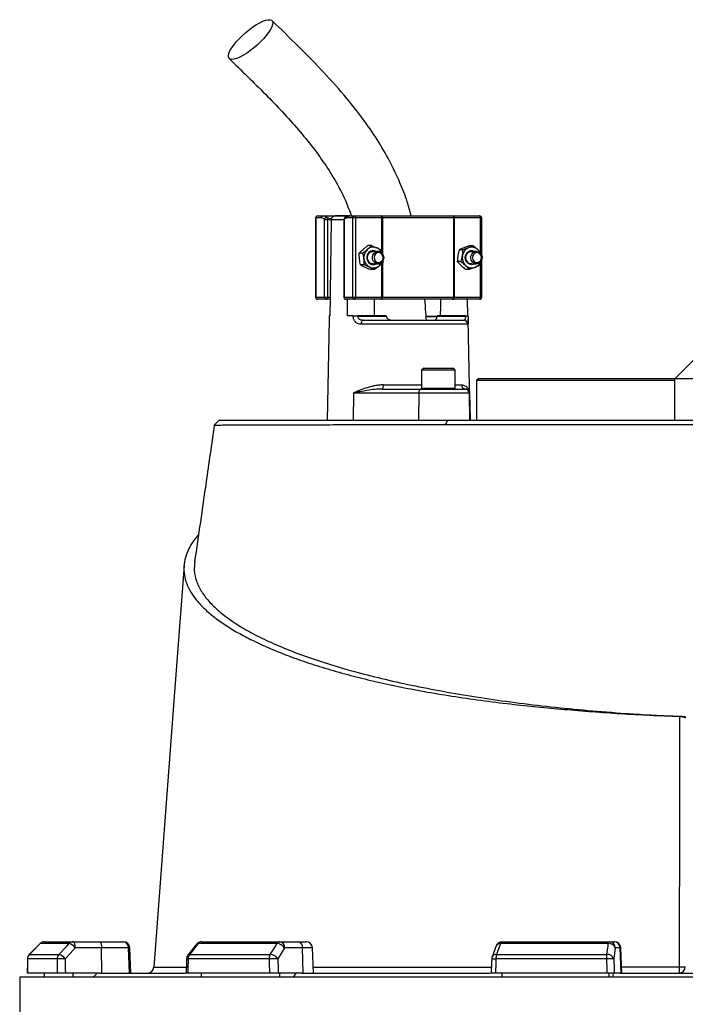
# Model space of a CAD drawing. Header units: millimetres. Extents: x 2540 to 4355, y 842 to 6038.
# Tile 11 of 13: x 2890 to 3528, y 4598 to 5542. Entities that reach past the tile are written whole.
import ezdxf

# ---------------------------------------------------------------- set-up
doc = ezdxf.new("R2010")
doc.units = ezdxf.units.MM
doc.header["$LTSCALE"] = 2

msp = doc.modelspace()

# ---------------------------------------------------------------- linework, layer by layer
at = {"color": 7, "linetype": 'Continuous', "lineweight": 25}
for p, q in [((3175.82, 5353.76), (3180.94, 5353.76)), ((3180.94, 5353.76), (3206.21, 5353.76)), ((3205.79, 5353.76), (3192.64, 5353.76)), ((3206.21, 5353.76), (3211.32, 5353.76)), ((3211.32, 5353.76), (3236.42, 5353.76)), ((3236.42, 5353.76), (3237.6, 5353.76)), ((3237.6, 5353.76), (3304.84, 5353.76)), ((3304.84, 5353.76), (3305.86, 5353.76)), ((3305.86, 5353.76), (3330.96, 5353.76)), ((3173.82, 5351.76), (3173.82, 5275.76)), ((3174.01, 5351.76), (3174.01, 5275.76)), ((3179.12, 5351.76), (3174.01, 5351.76)), ((3182.46, 5275.76), (3182.46, 5350.36)), ((3182.46, 5350.36), (3185.12, 5350.36)), ((3185.12, 5350.36), (3185.12, 5275.76)), ((3188.82, 5349.83), (3188.81, 5349.42)), ((3200.87, 5350.36), (3200.87, 5275.76)), ((3201.06, 5350.36), (3201.06, 5275.76)), ((3209.51, 5351.76), (3204.4, 5351.76)), ((3212.17, 5351.76), (3209.51, 5351.76)), ((3209.51, 5275.76), (3209.51, 5351.76)), ((3212.17, 5351.76), (3212.17, 5275.76)), ((3237.26, 5351.76), (3212.17, 5351.76)), ((3237.85, 5351.76), (3237.26, 5351.76)), ((3306.2, 5351.76), (3237.85, 5351.76)), ((3306.2, 5275.76), (3306.2, 5351.76)), ((3306.71, 5351.76), (3306.2, 5351.76)), ((3306.71, 5351.76), (3306.71, 5275.76)), ((3331.8, 5351.76), (3306.71, 5351.76)), ((3332.96, 5317.62), (3332.96, 5351.76)), ((3227.28, 5325.2), (3223.81, 5325.2)), ((3324.91, 5325.11), (3321.44, 5325.11)), ((3219.02, 5318.13), (3215.54, 5318.13)), ((3233.64, 5319.76), (3228.89, 5319.76)), ((3236.97, 5320.84), (3237.6, 5317.8)), ((3315.03, 5321.3), (3311.56, 5321.3)), ((3327.89, 5319.76), (3323.15, 5319.76)), ((3332.84, 5317.57), (3332.72, 5316.45)), ((3220.44, 5306.69), (3216.97, 5306.69)), ((3228.89, 5307.76), (3233.64, 5307.76)), ((3313.08, 5309.95), (3309.61, 5309.95)), ((3323.15, 5307.76), (3327.89, 5307.76)), ((3331.69, 5309.52), (3330.89, 5306.23)), ((3332.96, 5275.76), (3332.96, 5311.58)), ((3230.13, 5302.32), (3226.66, 5302.32)), ((3321.01, 5302.42), (3317.54, 5302.42)), ((3174.01, 5275.76), (3182.46, 5275.76)), ((3184.28, 5273.76), (3175.82, 5273.76)), ((3182.46, 5275.76), (3185.12, 5275.76)), ((3187.56, 5273.76), (3184.28, 5273.76)), ((3185.12, 5275.76), (3187.59, 5275.76)), ((3187.59, 5275.76), (3187.29, 5257.76)), ((3201.06, 5275.76), (3209.51, 5275.76)), ((3211.32, 5273.76), (3202.87, 5273.76)), ((3204.2, 5257.76), (3204.46, 5273.76)), ((3209.51, 5275.76), (3212.17, 5275.76)), ((3236.42, 5273.76), (3211.32, 5273.76)), ((3212.17, 5275.76), (3237.26, 5275.76)), ((3237.6, 5273.76), (3236.42, 5273.76)), ((3237.26, 5275.76), (3237.85, 5275.76)), ((3304.84, 5273.76), (3237.6, 5273.76)), ((3237.85, 5275.76), (3306.2, 5275.76)), ((3305.86, 5273.76), (3304.84, 5273.76)), ((3330.96, 5273.76), (3305.86, 5273.76)), ((3306.2, 5275.76), (3306.71, 5275.76)), ((3306.71, 5275.76), (3331.8, 5275.76)), ((3319.22, 5273.76), (3319.49, 5257.76)), ((3186.66, 5254.47), (3184.97, 5157.76)), ((3186.72, 5257.76), (3186.72, 5257.69)), ((3187.29, 5257.76), (3186.72, 5257.76)), ((3209.81, 5257.76), (3204.2, 5257.76)), ((3209.81, 5257.69), (3209.81, 5257.76)), ((3214.11, 5257.76), (3214.11, 5257.69)), ((3241.53, 5257.76), (3214.11, 5257.76)), ((3214.11, 5257.69), (3241.53, 5257.69)), ((3319.64, 5249.83), (3217.41, 5249.83)), ((3219.57, 5253.76), (3315.68, 5253.76)), ((3241.53, 5257.76), (3241.53, 5257.69)), ((3260.96, 5254.01), (3260.96, 5253.76)), ((3266.21, 5253.76), (3266.21, 5254.01)), ((3275.46, 5253.76), (3275.46, 5254.01)), ((3275.66, 5254.01), (3275.66, 5253.76)), ((3290.35, 5257.02), (3280, 5257.02)), ((3280.89, 5253.76), (3280.89, 5254.01)), ((3282.24, 5254.01), (3282.24, 5253.76)), ((3285.26, 5254.01), (3285.26, 5253.76)), ((3286.6, 5253.76), (3286.6, 5254.01)), ((3290.33, 5257.69), (3290.33, 5257.76)), ((3317.75, 5257.76), (3290.33, 5257.76)), ((3290.33, 5257.69), (3317.75, 5257.69)), ((3290.71, 5253.76), (3290.71, 5254.01)), ((3317.75, 5257.69), (3317.75, 5257.76)), ((3320.06, 5257.69), (3320.06, 5257.76)), ((3321.81, 5157.76), (3320.12, 5254.47)), ((3538.15, 5217.56), (3518.35, 5197.76)), ((3277.43, 5207.76), (3275.43, 5205.76)), ((3275.43, 5205.76), (3275.43, 5188.56)), ((3307.43, 5205.76), (3275.43, 5205.76)), ((3277.43, 5207.76), (3305.43, 5207.76)), ((3307.43, 5205.76), (3305.43, 5207.76)), ((3307.43, 5188.56), (3307.43, 5205.76)), ((3330.15, 5197.76), (3328.15, 5195.76)), ((3328.15, 5195.76), (3328.15, 5157.76)), ((3518.15, 5195.76), (3328.15, 5195.76)), ((3330.15, 5197.76), (3518.15, 5197.76)), ((3518.15, 5157.76), (3518.15, 5197.76)), ((3518.15, 5197.76), (3558.15, 5197.76)), ((3210.04, 5183.83), (3209.75, 5157.76)), ((3272.67, 5183.83), (3210.04, 5183.83)), ((3237.75, 5187.76), (3275.22, 5187.76)), ((3272.67, 5183.83), (3272.38, 5157.76)), ((3320.83, 5183.83), (3272.67, 5183.83)), ((3275.22, 5187.76), (3316.83, 5187.76)), ((3316.83, 5187.76), (3317.14, 5187.76)), ((3320.83, 5183.83), (3321.29, 5157.76)), ((3321.35, 5183.83), (3320.83, 5183.83)), ((3321.35, 5183.83), (3321.81, 5157.76)), ((3081.31, 5157.76), (3076.65, 5153.1)), ((3081.31, 5157.76), (3300.58, 5157.76)), ((3298.19, 5153.68), (3300.58, 5157.76)), ((3300.58, 5157.76), (3548.72, 5157.76)), ((3528.15, 4873.81), (3528.26, 4873.81)), ((2909.67, 4655.98), (2899.28, 4645.5)), ((2937.42, 4656.01), (2909.76, 4656.01)), ((2913.93, 4657.76), (2941.41, 4657.76)), ((2941.41, 4657.76), (2966.66, 4657.76)), ((2966.66, 4657.76), (2988.68, 4657.76)), ((2988.68, 4657.76), (2989.73, 4657.76)), ((3059.71, 4655.48), (3051.44, 4644.99)), ((3136.76, 4656.01), (3061.19, 4656.01)), ((3064.42, 4657.76), (3139.51, 4657.76)), ((3139.51, 4657.76), (3156.78, 4657.76)), ((3156.78, 4657.76), (3164.78, 4657.76)), ((3454.37, 4656.01), (3351.15, 4656.01)), ((3352.56, 4657.76), (3455.15, 4657.76)), ((3455.15, 4657.76), (3459.81, 4657.76)), ((3459.81, 4657.76), (3460.33, 4657.76)), ((2899.36, 4645.52), (2927.69, 4645.52)), ((2968.71, 4651.97), (2943.47, 4651.97)), ((2969, 4627.76), (2968.71, 4651.97)), ((2994.59, 4651.97), (2968.71, 4651.97)), ((2995.42, 4627.76), (2994.59, 4651.97)), ((2996.57, 4627.76), (2995.73, 4651.97)), ((3052.92, 4645.52), (3130.3, 4645.52)), ((3161.37, 4651.97), (3144.11, 4651.97)), ((3162.02, 4627.76), (3161.37, 4651.97)), ((3171.63, 4627.76), (3170.78, 4651.97)), ((3346.95, 4653.87), (3343.02, 4643.38)), ((3347.21, 4645.52), (3452.92, 4645.52)), ((3465.72, 4651.97), (3461.05, 4651.97)), ((3466.55, 4627.76), (3465.72, 4651.97)), ((3467.17, 4627.76), (3466.33, 4651.97)), ((2897.5, 4635.82), (2897.45, 4627.51)), ((2897.54, 4641.32), (2897.51, 4637.86)), ((2926.03, 4641.28), (2897.63, 4641.28)), ((3129.16, 4641.28), (3051.58, 4641.28)), ((3452.6, 4641.28), (3346.62, 4641.28)), ((2926.19, 4627.76), (2897.55, 4627.76)), ((2913.93, 4623.76), (2913.93, 4627.76)), ((2966.77, 4627.76), (2933.9, 4627.76)), ((2941.41, 4623.76), (2941.41, 4627.76)), ((2960.69, 4623.76), (2964.45, 4627.76)), ((2966.77, 4627.76), (3049.02, 4627.76)), ((3018.69, 4633.31), (3018.7, 4633.31)), ((3129.52, 4627.76), (3051.27, 4627.76)), ((3064.42, 4623.76), (3064.42, 4627.76)), ((3160.5, 4627.76), (3138.01, 4627.76)), ((3139.51, 4623.76), (3139.51, 4627.76)), ((3152.7, 4623.76), (3155.27, 4627.76)), ((3160.5, 4627.76), (3341.55, 4627.76)), ((3453.06, 4627.76), (3346.18, 4627.76)), ((3352.56, 4623.76), (3352.56, 4627.76)), ((3455.15, 4623.76), (3455.15, 4627.76)), ((3458.71, 4623.76), (3459.4, 4627.76)), ((3466.14, 4627.76), (3460.06, 4627.76)), ((3466.14, 4627.76), (3690.16, 4627.76)), ((2890.15, 4623.76), (2890.15, 4445.7)), ((4266.15, 4623.76), (2890.15, 4623.76))]:
    msp.add_line(p, q, dxfattribs=at)
at = {"color": 8, "linetype": 'Continuous', "lineweight": 25}
for p, q in [((3174.01, 5351.76), (3173.82, 5351.76)), ((3184.9, 5352.21), (3189.05, 5350.99)), ((3200.87, 5349.83), (3188.82, 5349.83)), ((3200.87, 5350.36), (3201.06, 5350.36)), ((3237.26, 5320.88), (3237.26, 5351.76)), ((3237.85, 5351.76), (3237.85, 5317.55)), ((3331.8, 5318.67), (3331.8, 5351.76)), ((3332.96, 5351.76), (3331.8, 5351.76)), ((3237.26, 5275.76), (3237.26, 5308.32)), ((3237.85, 5308.89), (3237.85, 5275.76)), ((3331.8, 5275.76), (3331.8, 5309.59)), ((3173.82, 5275.76), (3174.01, 5275.76)), ((3200.87, 5275.76), (3201.06, 5275.76)), ((3331.8, 5275.76), (3332.96, 5275.76)), ((3279.97, 5257.69), (3290.23, 5257.69)), ((3238.62, 5191.69), (3275.43, 5191.69)), ((3275.43, 5188.56), (3307.43, 5188.56)), ((3307.43, 5191.69), (3313.59, 5191.69)), ((2909.67, 4655.99), (2909.76, 4656.01)), ((2899.27, 4645.5), (2899.36, 4645.52)), ((2995.73, 4651.97), (2994.59, 4651.97)), ((3170.78, 4651.97), (3161.37, 4651.97)), ((3466.33, 4651.97), (3465.72, 4651.97)), ((2897.54, 4641.32), (2897.63, 4641.28))]:
    msp.add_line(p, q, dxfattribs=at)
at = {"color": 7, "linetype": 'Continuous', "lineweight": 25, "flags": 128}
for points in [[(3093.55, 5503.65), (3091.92, 5503.9), (3090.79, 5504.64), (3090.2, 5505.84), (3090.16, 5507.49), (3090.67, 5509.53), (3091.72, 5511.92), (3093.28, 5514.59), (3095.31, 5517.47), (3097.75, 5520.48), (3100.56, 5523.56), (3103.64, 5526.62), (3106.93, 5529.58), (3110.33, 5532.36), (3113.76, 5534.9), (3117.14, 5537.12), (3120.36, 5538.97), (3123.36, 5540.4), (3126.04, 5541.37), (3128.35, 5541.87), (3130.22, 5541.87), (3131.6, 5541.37), (3132.47, 5540.4), (3132.78, 5538.97), (3132.55, 5537.12), (3131.77, 5534.9), (3130.46, 5532.36), (3128.66, 5529.58), (3126.41, 5526.62), (3123.78, 5523.56), (3120.83, 5520.48), (3117.63, 5517.47), (3114.28, 5514.59), (3110.85, 5511.92), (3107.43, 5509.53), (3104.12, 5507.49), (3101, 5505.84), (3098.15, 5504.64), (3095.65, 5503.9), (3093.55, 5503.65)], [(3212.17, 5351.76), (3212.15, 5352.15), (3212.1, 5352.53), (3212.03, 5352.87), (3211.92, 5353.18), (3211.79, 5353.43), (3211.65, 5353.61), (3211.49, 5353.73), (3211.32, 5353.76)], [(3237.26, 5351.76), (3237.24, 5352.15), (3237.2, 5352.53), (3237.12, 5352.87), (3237.01, 5353.18), (3236.88, 5353.43), (3236.74, 5353.61), (3236.58, 5353.73), (3236.42, 5353.76)], [(3306.71, 5351.76), (3306.69, 5352.15), (3306.65, 5352.53), (3306.57, 5352.87), (3306.46, 5353.18), (3306.33, 5353.43), (3306.19, 5353.61), (3306.03, 5353.73), (3305.86, 5353.76)], [(3331.8, 5351.76), (3331.79, 5352.15), (3331.74, 5352.53), (3331.66, 5352.87), (3331.55, 5353.18), (3331.43, 5353.43), (3331.28, 5353.61), (3331.12, 5353.73), (3330.96, 5353.76)], [(3188.81, 5349.42), (3187.68, 5281), (3187.59, 5275.76)], [(3228.89, 5307.76), (3227.95, 5307.85), (3226.17, 5308.57), (3224.72, 5309.91), (3223.78, 5311.71), (3223.45, 5313.76), (3223.78, 5315.82), (3224.72, 5317.62), (3226.17, 5318.96), (3227.95, 5319.67), (3228.89, 5319.76)], [(3228.2, 5314), (3228.6, 5316.04), (3229.61, 5317.8), (3231.11, 5319.07), (3232.9, 5319.71), (3234.79, 5319.63), (3236.54, 5318.84), (3237.94, 5317.44), (3238.82, 5315.59), (3239.07, 5313.53), (3238.67, 5311.49), (3237.66, 5309.73), (3236.17, 5308.45), (3234.37, 5307.82), (3232.48, 5307.9), (3230.73, 5308.69), (3229.34, 5310.09), (3228.46, 5311.94), (3228.2, 5314)], [(3229.83, 5313.95), (3230.1, 5312.11), (3230.98, 5310.52), (3232.34, 5309.43), (3233.98, 5308.99), (3235.65, 5309.29), (3237.09, 5310.26), (3238.08, 5311.76), (3238.48, 5313.57), (3238.21, 5315.41), (3237.33, 5317), (3235.97, 5318.1), (3234.33, 5318.53), (3232.66, 5318.24), (3231.22, 5317.27), (3230.23, 5315.76), (3229.83, 5313.95)], [(3326.23, 5307.76), (3325.37, 5307.35), (3323.37, 5306.97), (3321.37, 5307.33), (3319.59, 5308.38), (3318.2, 5310.02), (3317.38, 5312.06), (3317.2, 5314.29), (3317.69, 5316.46), (3318.79, 5318.34), (3320.38, 5319.72), (3322.29, 5320.46), (3324.32, 5320.47), (3326.23, 5319.76)], [(3323.15, 5307.76), (3322.2, 5307.85), (3320.43, 5308.57), (3318.98, 5309.91), (3318.04, 5311.71), (3317.71, 5313.76), (3318.04, 5315.82), (3318.98, 5317.62), (3320.43, 5318.96), (3322.2, 5319.67), (3323.15, 5319.76)], [(3322.48, 5313.15), (3322.62, 5315.23), (3323.39, 5317.13), (3324.71, 5318.63), (3326.41, 5319.54), (3328.29, 5319.75), (3330.12, 5319.24), (3331.68, 5318.07), (3332.79, 5316.38), (3333.3, 5314.38), (3333.17, 5312.3), (3332.39, 5310.4), (3331.08, 5308.9), (3329.38, 5307.99), (3327.5, 5307.78), (3325.67, 5308.29), (3324.1, 5309.46), (3323, 5311.15), (3322.48, 5313.15)], [(3324.11, 5313.28), (3324.6, 5311.5), (3325.68, 5310.06), (3327.17, 5309.19), (3328.85, 5309.02), (3330.46, 5309.56), (3331.77, 5310.75), (3332.56, 5312.4), (3332.71, 5314.25), (3332.22, 5316.03), (3331.14, 5317.47), (3329.65, 5318.34), (3327.97, 5318.51), (3326.36, 5317.96), (3325.06, 5316.78), (3324.27, 5315.13), (3324.11, 5313.28)], [(3184.28, 5273.76), (3184.44, 5273.8), (3184.6, 5273.92), (3184.75, 5274.1), (3184.87, 5274.35), (3184.98, 5274.65), (3185.06, 5275), (3185.11, 5275.37), (3185.12, 5275.76)], [(3211.32, 5273.76), (3211.49, 5273.8), (3211.65, 5273.92), (3211.79, 5274.1), (3211.92, 5274.35), (3212.03, 5274.65), (3212.1, 5275), (3212.15, 5275.37), (3212.17, 5275.76)], [(3230.37, 5257.76), (3230.2, 5267.29), (3230.08, 5273.76)], [(3236.42, 5273.76), (3236.58, 5273.8), (3236.74, 5273.92), (3236.88, 5274.1), (3237.01, 5274.35), (3237.12, 5274.65), (3237.2, 5275), (3237.24, 5275.37), (3237.26, 5275.76)], [(3293.6, 5273.76), (3293.48, 5267.29), (3293.31, 5257.76)], [(3305.86, 5273.76), (3306.03, 5273.8), (3306.19, 5273.92), (3306.33, 5274.1), (3306.46, 5274.35), (3306.57, 5274.65), (3306.65, 5275), (3306.69, 5275.37), (3306.71, 5275.76)], [(3330.96, 5273.76), (3331.12, 5273.8), (3331.28, 5273.92), (3331.43, 5274.1), (3331.55, 5274.35), (3331.66, 5274.65), (3331.74, 5275), (3331.79, 5275.37), (3331.8, 5275.76)], [(3219.57, 5253.76), (3219.15, 5253.69), (3218.75, 5253.47), (3218.38, 5253.1), (3218.06, 5252.62), (3217.79, 5252.02), (3217.59, 5251.34), (3217.46, 5250.6), (3217.41, 5249.83)], [(3275.22, 5187.76), (3274.73, 5187.69), (3274.25, 5187.47), (3273.82, 5187.1), (3273.43, 5186.62), (3273.12, 5186.02), (3272.88, 5185.34), (3272.73, 5184.6), (3272.67, 5183.83)], [(3047.64, 5018.48), (3038.17, 4893.05), (3018.57, 4633.32)], [(2909.76, 4656.01), (2901.35, 4647.53), (2899.36, 4645.52)], [(2927.69, 4645.52), (2935.56, 4654), (2937.42, 4656.01)], [(2943.47, 4651.97), (2943.41, 4653.11), (2943.29, 4654.2), (2943.1, 4655.21), (2942.84, 4656.08), (2942.53, 4656.8), (2942.18, 4657.33), (2941.81, 4657.65), (2941.41, 4657.76)], [(2966.66, 4657.76), (2967.05, 4657.65), (2967.43, 4657.33), (2967.77, 4656.8), (2968.08, 4656.08), (2968.34, 4655.21), (2968.53, 4654.2), (2968.66, 4653.11), (2968.71, 4651.97)], [(3061.19, 4656.01), (3054.5, 4647.53), (3052.92, 4645.52)], [(3130.3, 4645.52), (3135.52, 4654), (3136.76, 4656.01)], [(3351.15, 4656.01), (3347.96, 4647.53), (3347.21, 4645.52)], [(3452.92, 4645.52), (3454.09, 4654), (3454.37, 4656.01)], [(3454.37, 4656.01), (3454.45, 4656.4), (3454.54, 4656.75), (3454.63, 4657.06), (3454.73, 4657.31), (3454.83, 4657.51), (3454.93, 4657.65), (3455.04, 4657.73), (3455.15, 4657.76)], [(2943.47, 4651.97), (2938.49, 4646.62), (2933.73, 4641.49)], [(3144.11, 4651.97), (3140.81, 4646.62), (3137.65, 4641.49)], [(3461.05, 4651.97), (3460.3, 4646.62), (3459.59, 4641.49)], [(2897.54, 4641.32), (2897.51, 4637.86), (2897.45, 4627.51)], [(3050.15, 4641.41), (3050.07, 4637.96), (3049.84, 4627.61)], [(3342.63, 4641.48), (3342.52, 4638.02), (3342.18, 4627.67)]]:
    msp.add_lwpolyline(points, dxfattribs=at)
at = {"color": 7, "linetype": 'Continuous', "lineweight": 25}
for centre, radius, start, end in [((3175.82, 5351.76), 2, 90, 180), ((3175.92, 5351.85), 1.91, 92.95214, 182.67534), ((3181.04, 5351.85), 1.91, 92.95214, 182.67534), ((3206.31, 5351.85), 1.91, 92.95214, 182.67534), ((3211.42, 5351.85), 1.91, 92.95214, 182.67534), ((3233.68, 5352.26), 4.21, 353.28108, 21.00592), ((3304.44, 5352.03), 1.78, 351.28039, 77.10755), ((3330.96, 5351.76), 2, 0, 90), ((3184.62, 5350.05), 2.18, 82.46337, 171.74277), ((3182.91, 5351.03), 2.31, 343.11903, 30.46305), ((3202.87, 5350.36), 2, 130.9851, 180), ((3230.51, 5313.82), 10.5, 131.67214, 187.73962), ((3229.08, 5314.22), 6.25, 62.44033, 192.77874), ((3229.07, 5315.36), 8.39, 65.85315, 131.34403), ((3228.49, 5314.41), 9.5, 24.53406, 64.99453), ((3324.86, 5313.73), 10.59, 169.71122, 225.45086), ((3324.09, 5314.18), 9.77, 112.55407, 171.51114), ((3323.35, 5315.32), 8.43, 45.54972, 110.83162), ((3322.4, 5314.18), 9.92, 24.9446, 46.26669), ((3229.95, 5313.42), 9.89, 185.89737, 244.32401), ((3229.1, 5313.17), 6.12, 183.09445, 297.96492), ((3229.09, 5312.16), 8.39, 245.85315, 311.34403), ((3228.17, 5313.33), 9.88, 310.86817, 335.06597), ((3323.33, 5312.21), 8.43, 225.54972, 290.83162), ((3322.82, 5313.05), 9.41, 291.91135, 335.6144), ((3175.82, 5275.76), 2, 180, 270), ((3175.92, 5275.67), 1.91, 177.32466, 267.04786), ((3184.37, 5275.67), 1.91, 177.32466, 267.04786), ((3202.87, 5275.76), 2, 180, 270), ((3202.97, 5275.67), 1.91, 177.32466, 267.04786), ((3211.42, 5275.67), 1.91, 177.32466, 267.04786), ((3233.68, 5275.27), 4.21, 338.99408, 6.71892), ((3304.44, 5275.49), 1.78, 282.89245, 8.71961), ((3330.96, 5275.76), 2, 270, 0), ((3211.96, 5086.87), 170.84, 89.27819, 90.72181), ((3315.66, 5249.78), 3.98, 0.75453, 89.76371), ((3318.91, 5217.67), 40.04, 88.34797, 91.65203), ((3233.48, 5190.77), 5.23, 324.85873, 10.16071), ((3276.23, 5188.56), 0.8, 180, 270), ((3306.63, 5188.56), 0.8, 270, 360), ((3317.38, 5191.54), 3.79, 177.71317, 266.46523), ((3316.83, 5183.76), 4, 0.99939, 89.99942), ((2913.93, 4651.76), 6, 90, 135.25313), ((2913.94, 4651.91), 5.85, 90.08561, 135.6015), ((2941.45, 4652.27), 5.5, 90.31962, 137.1257), ((2934.09, 4644.47), 12.01, 38.6888, 73.93179), ((2988.64, 4651.81), 5.95, 1.57585, 89.60772), ((2989.73, 4651.76), 6, 2, 90), ((3064.42, 4651.76), 6, 90, 141.73543), ((3064.56, 4653.66), 4.11, 92.00566, 145.14485), ((3139.75, 4654.36), 3.41, 93.88554, 151.18244), ((3136.35, 4646.56), 9.46, 34.93443, 87.54405), ((3138.74, 4652.43), 5.38, 355.08211, 81.76517), ((3156.01, 4652.43), 5.38, 355.08211, 81.76517), ((3164.78, 4651.76), 6, 2, 90), ((3352.56, 4651.76), 6, 90, 159.44647), ((3353.25, 4655.76), 2.12, 108.97665, 173.2704), ((3455.07, 4649.62), 6.42, 21.48071, 96.25708), ((3455.1, 4651.81), 5.95, 1.54472, 89.57848), ((3459.77, 4651.81), 5.95, 1.54472, 89.57848), ((3460.33, 4651.76), 6, 2, 90), ((2903.54, 4641.28), 6, 135.25395, 179.63698), ((2903.69, 4641.29), 6.05, 135.59323, 180.08081), ((2932.22, 4641.31), 6.19, 137.08569, 180.26871), ((2924.36, 4633.98), 12.02, 38.69679, 73.91555), ((3056.15, 4641.28), 6, 141.73621, 178.702), ((3058.64, 4641.39), 7.05, 144.12478, 180.88663), ((3137.06, 4641.43), 7.91, 148.82602, 181.08798), ((3129.89, 4636.07), 9.46, 34.93737, 87.52699), ((3360.56, 4641.51), 13.94, 163.27355, 180.94628), ((3477.65, 4641.53), 25.05, 170.83081, 180.57347), ((3453.61, 4639.14), 6.42, 21.4781, 96.23861), ((2932.82, 4533.41), 108.09, 89.5133, 93.60013), ((3138.74, 4424.98), 216.51, 90.29016, 92.53673), ((3348.63, 4641.28), 6, 159.44696, 178.11512), ((3468.15, 4238.55), 403.03, 91.21757, 92.21229), ((3012.59, 4633.76), 6, 270.09908, 355.91284), ((3522.15, 4633.76), 6, 270, 0), ((3503.97, 4632.25), 18.72, 346.14784, 4.50399), ((3523.94, 4799.11), 165.4, 269.54772, 271.45774)]:
    msp.add_arc(centre, radius, start, end, dxfattribs=at)
at = {"color": 8, "linetype": 'Continuous', "lineweight": 25}
for centre, radius, start, end in [((3202.66, 5350.67), 1.63, 133.5963, 190.8042), ((3060.96, 4654.31), 1.71, 82.127, 137.00451), ((3350.55, 4651.98), 4.07, 81.58497, 152.40731), ((3052.69, 4643.83), 1.71, 82.16666, 136.96474), ((3346.62, 4641.49), 4.07, 81.61821, 152.31454), ((3051.47, 4647.69), 6.41, 258.13757, 271.02514), ((3348.44, 4718.41), 77.15, 265.68458, 268.65125)]:
    msp.add_arc(centre, radius, start, end, dxfattribs=at)
at = {"color": 7, "linetype": 'Continuous', "lineweight": 25}
for centre, major_axis, ratio, start_param, end_param in [((3578.15, 4485.84), (120.31, 19644.47), 0.03469, 1.563096, 1.563784), ((3578.15, 4485.84), (-236.94, 19644.47), 0.033097, 1.562485, 1.563173), ((3580.2, 4486.05), (-234.88, 19644.47), 0.03281, 1.562491, 1.56319), ((3578.15, 4485.84), (445.13, 19644.47), 0.026971, 1.563495, 1.564183), ((3578.15, 4485.84), (-530.37, 19644.47), 0.022626, 1.562273, 1.562961), ((3582.74, 4486.05), (-525.77, 19644.47), 0.022431, 1.562283, 1.562982), ((3578.15, 4485.84), (650.36, 19644.47), 0.012035, 1.563282, 1.56397), ((3578.15, 4485.84), (-681.51, 19644.47), 0.00611, 1.562672, 1.56336), ((3584.05, 4486.05), (-675.6, 19644.47), 0.006057, 1.562675, 1.563374)]:
    msp.add_ellipse(centre, major_axis=major_axis, ratio=ratio, start_param=start_param, end_param=end_param, dxfattribs=at)
for points, knots in [([(3265.5, 5353.76), (3264.25, 5358.3), (3261.25, 5369.16), (3254.4, 5386.85), (3244.82, 5406.85), (3232.83, 5427.33), (3219.09, 5447.29), (3202.05, 5468.86), (3181.43, 5491.86), (3157.27, 5516.53), (3140.52, 5532.79), (3131.98, 5541.07)], [0, 0, 0, 0, 0.058949, 0.14111, 0.238657, 0.339873, 0.44357, 0.549598, 0.694805, 0.844557, 1, 1, 1, 1]), ([(3090.92, 5504.51), (3096.82, 5498.8), (3108.49, 5487.51), (3125.62, 5470.57), (3141.94, 5453.65), (3157.24, 5436.65), (3171.28, 5419.45), (3183.88, 5401.98), (3194.34, 5384.8), (3202.52, 5368.8), (3206.36, 5358.46), (3208.11, 5353.76)], [0, 0, 0, 0, 0.129604, 0.256426, 0.379868, 0.499476, 0.61491, 0.726074, 0.833202, 0.924146, 1, 1, 1, 1]), ([(3180.94, 5353.76), (3181.61, 5353.76), (3182.28, 5353.63), (3183.61, 5353.11), (3184.27, 5352.72), (3184.9, 5352.21)], [0, 0, 0, 0, 0.5, 0.5, 1, 1, 1, 1]), ([(3188.82, 5349.83), (3188.82, 5350.1), (3188.86, 5350.37), (3188.97, 5350.9), (3189.05, 5351.15), (3189.36, 5351.89), (3189.66, 5352.32), (3190.21, 5352.86), (3190.41, 5353.02), (3190.83, 5353.29), (3191.05, 5353.41), (3191.74, 5353.68), (3192.24, 5353.77), (3192.72, 5353.76)], [0, 0, 0, 0, 0.125, 0.125, 0.25, 0.25, 0.5, 0.5, 0.625, 0.625, 0.75, 0.75, 1, 1, 1, 1]), ([(3206.19, 5353.74), (3206.1, 5353.75), (3205.37, 5353.8), (3204.01, 5353.41), (3202.55, 5352.74), (3201.81, 5352.03), (3201.58, 5351.81)], [0, 0, 0, 0, 0.050093, 0.43798, 0.830713, 1, 1, 1, 1]), ([(3182.46, 5350.36), (3181.93, 5350.83), (3181.38, 5351.18), (3180.26, 5351.64), (3179.7, 5351.76), (3179.12, 5351.76)], [0, 0, 0, 0, 0.5, 0.5, 1, 1, 1, 1]), ([(3204.4, 5351.76), (3203.82, 5351.76), (3203.26, 5351.64), (3202.15, 5351.18), (3201.6, 5350.83), (3201.06, 5350.36)], [0, 0, 0, 0, 0.5, 0.5, 1, 1, 1, 1]), ([(3219.3, 5321.66), (3219.65, 5321.97), (3220.01, 5322.27), (3220.75, 5322.86), (3221.12, 5323.16), (3222.25, 5324.04), (3223.02, 5324.63), (3223.81, 5325.2)], [0, 0, 0, 0, 0.25, 0.25, 0.5, 0.5, 1, 1, 1, 1]), ([(3321.44, 5325.11), (3320.52, 5324.8), (3319.6, 5324.48), (3317.82, 5323.85), (3316.96, 5323.53), (3316.12, 5323.2)], [0, 0, 0, 0, 0.5, 0.5, 1, 1, 1, 1]), ([(3324.91, 5325.11), (3324.22, 5324.8), (3323.49, 5324.48), (3321.98, 5323.85), (3321.18, 5323.53), (3320.35, 5323.2)], [0, 0, 0, 0, 0.5, 0.5, 1, 1, 1, 1]), ([(3329.25, 5321.34), (3328.92, 5321.66), (3328.57, 5321.98), (3327.87, 5322.62), (3327.51, 5322.93), (3326.42, 5323.87), (3325.67, 5324.49), (3324.91, 5325.11)], [0, 0, 0, 0, 0.25, 0.25, 0.5, 0.5, 1, 1, 1, 1]), ([(3215.88, 5312.41), (3215.76, 5313.37), (3215.67, 5314.35), (3215.57, 5316.26), (3215.55, 5317.2), (3215.54, 5318.13)], [0, 0, 0, 0, 0.5, 0.5, 1, 1, 1, 1]), ([(3223.53, 5321.66), (3223.18, 5321.36), (3222.82, 5321.06), (3222.08, 5320.47), (3221.71, 5320.17), (3220.58, 5319.29), (3219.81, 5318.7), (3219.02, 5318.13)], [0, 0, 0, 0, 0.25, 0.25, 0.5, 0.5, 1, 1, 1, 1]), ([(3220.1, 5312.41), (3219.98, 5313.37), (3219.83, 5314.35), (3219.46, 5316.26), (3219.25, 5317.2), (3219.02, 5318.13)], [0, 0, 0, 0, 0.5, 0.5, 1, 1, 1, 1]), ([(3232.51, 5323.02), (3232.92, 5322.84), (3233.32, 5322.65), (3234.1, 5322.28), (3234.49, 5322.1), (3235.6, 5321.56), (3236.3, 5321.2), (3236.97, 5320.84)], [0, 0, 0, 0, 0.25, 0.25, 0.5, 0.5, 1, 1, 1, 1]), ([(3310.21, 5315.63), (3310.13, 5315.14), (3310.05, 5314.66), (3309.92, 5313.7), (3309.87, 5313.23), (3309.72, 5311.81), (3309.66, 5310.88), (3309.61, 5309.95)], [0, 0, 0, 0, 0.25, 0.25, 0.5, 0.5, 1, 1, 1, 1]), ([(3316.12, 5323.2), (3315.29, 5322.88), (3314.48, 5322.55), (3312.96, 5321.92), (3312.25, 5321.61), (3311.56, 5321.3)], [0, 0, 0, 0, 0.5, 0.5, 1, 1, 1, 1]), ([(3314.43, 5315.63), (3314.52, 5316.11), (3314.59, 5316.59), (3314.72, 5317.55), (3314.78, 5318.02), (3314.92, 5319.44), (3314.99, 5320.37), (3315.03, 5321.3)], [0, 0, 0, 0, 0.25, 0.25, 0.5, 0.5, 1, 1, 1, 1]), ([(3320.35, 5323.2), (3319.51, 5322.88), (3318.63, 5322.55), (3316.85, 5321.92), (3315.94, 5321.61), (3315.03, 5321.3)], [0, 0, 0, 0, 0.5, 0.5, 1, 1, 1, 1]), ([(3216.97, 5306.69), (3216.74, 5307.62), (3216.52, 5308.57), (3216.15, 5310.48), (3216, 5311.44), (3215.88, 5312.41)], [0, 0, 0, 0, 0.5, 0.5, 1, 1, 1, 1]), ([(3220.44, 5306.69), (3220.44, 5307.62), (3220.41, 5308.57), (3220.31, 5310.48), (3220.22, 5311.44), (3220.1, 5312.41)], [0, 0, 0, 0, 0.5, 0.5, 1, 1, 1, 1]), ([(3225.66, 5304.5), (3225.25, 5304.69), (3224.83, 5304.88), (3223.97, 5305.24), (3223.54, 5305.43), (3222.23, 5305.97), (3221.34, 5306.33), (3220.44, 5306.69)], [0, 0, 0, 0, 0.25, 0.25, 0.5, 0.5, 1, 1, 1, 1]), ([(3234.64, 5305.86), (3234.99, 5306.16), (3235.33, 5306.46), (3236, 5307.06), (3236.32, 5307.36), (3237.25, 5308.24), (3237.84, 5308.82), (3238.4, 5309.4)], [0, 0, 0, 0, 0.25, 0.25, 0.5, 0.5, 1, 1, 1, 1]), ([(3238.37, 5310.83), (3238.37, 5310.78), (3238.41, 5310.29), (3238.4, 5309.82), (3238.4, 5309.4)], [0, 0, 0, 0, 0.106367, 1, 1, 1, 1]), ([(3313.2, 5306.19), (3312.86, 5306.51), (3312.53, 5306.83), (3311.9, 5307.46), (3311.59, 5307.78), (3310.7, 5308.72), (3310.14, 5309.34), (3309.61, 5309.95)], [0, 0, 0, 0, 0.25, 0.25, 0.5, 0.5, 1, 1, 1, 1]), ([(3317.43, 5306.19), (3317.76, 5305.87), (3318.09, 5305.54), (3318.73, 5304.91), (3319.03, 5304.59), (3319.92, 5303.65), (3320.48, 5303.03), (3321.01, 5302.42)], [0, 0, 0, 0, 0.25, 0.25, 0.5, 0.5, 1, 1, 1, 1]), ([(3330.89, 5306.23), (3330.2, 5305.92), (3329.48, 5305.6), (3327.96, 5304.97), (3327.17, 5304.65), (3326.33, 5304.32)], [0, 0, 0, 0, 0.5, 0.5, 1, 1, 1, 1]), ([(3221.43, 5304.5), (3221.84, 5304.32), (3222.27, 5304.13), (3223.12, 5303.77), (3223.55, 5303.58), (3224.86, 5303.04), (3225.75, 5302.68), (3226.66, 5302.32)], [0, 0, 0, 0, 0.25, 0.25, 0.5, 0.5, 1, 1, 1, 1]), ([(3326.33, 5304.32), (3325.49, 5304), (3324.61, 5303.67), (3322.83, 5303.04), (3321.93, 5302.73), (3321.01, 5302.42)], [0, 0, 0, 0, 0.5, 0.5, 1, 1, 1, 1]), ([(3280.03, 5253.76), (3279.86, 5256.17), (3279.39, 5262.84), (3278.82, 5269.51), (3278.45, 5273.76)], [0, 0, 0, 0, 0.360853, 1, 1, 1, 1]), ([(3186.72, 5257.69), (3186.7, 5256.84), (3186.68, 5255.68), (3186.66, 5254.73), (3186.66, 5254.47)], [0, 0, 0, 0, 0.7332078, 1, 1, 1, 1]), ([(3209.81, 5257.76), (3210.1, 5257.76), (3210.42, 5257.76), (3211.12, 5257.76), (3211.49, 5257.76), (3212.25, 5257.76), (3212.64, 5257.76), (3213.39, 5257.76), (3213.76, 5257.76), (3214.11, 5257.76)], [0, 0, 0, 0, 0.25, 0.25, 0.5, 0.5, 0.75, 0.75, 1, 1, 1, 1]), ([(3217.41, 5249.83), (3216.44, 5249.83), (3215.5, 5249.99), (3214.16, 5250.48), (3213.73, 5250.69), (3212.91, 5251.19), (3212.53, 5251.49), (3211.99, 5252), (3211.82, 5252.19), (3211.49, 5252.57), (3211.34, 5252.78), (3210.9, 5253.42), (3210.65, 5253.88), (3210.23, 5254.9), (3210.08, 5255.43), (3209.86, 5256.53), (3209.81, 5257.11), (3209.81, 5257.69)], [0, 0, 0, 0, 0.25, 0.25, 0.375, 0.375, 0.5, 0.5, 0.5625, 0.5625, 0.625, 0.625, 0.75, 0.75, 0.875, 0.875, 1, 1, 1, 1]), ([(3214.11, 5257.69), (3214.11, 5257.37), (3214.15, 5257.04), (3214.34, 5256.43), (3214.47, 5256.14), (3214.81, 5255.61), (3215.02, 5255.37), (3215.47, 5254.95), (3215.73, 5254.77), (3216.26, 5254.46), (3216.53, 5254.33), (3217.11, 5254.11), (3217.41, 5254.02), (3218.32, 5253.82), (3218.93, 5253.76), (3219.57, 5253.76)], [0, 0, 0, 0, 0.125, 0.125, 0.25, 0.25, 0.375, 0.375, 0.5, 0.5, 0.625, 0.625, 0.75, 0.75, 1, 1, 1, 1]), ([(3241.72, 5257.02), (3241.81, 5256.71), (3241.94, 5256.41), (3242.29, 5255.88), (3242.5, 5255.63), (3243.2, 5254.99), (3243.75, 5254.66), (3244.91, 5254.18), (3245.53, 5254.02), (3246.78, 5253.81), (3247.42, 5253.76), (3248.06, 5253.76)], [0, 0, 0, 0, 0.125, 0.125, 0.25, 0.25, 0.5, 0.5, 0.75, 0.75, 1, 1, 1, 1]), ([(3287.18, 5253.76), (3287.53, 5253.76), (3287.86, 5253.81), (3288.48, 5254.01), (3288.78, 5254.17), (3289.19, 5254.53), (3289.32, 5254.68), (3289.56, 5255.01), (3289.67, 5255.2), (3289.87, 5255.63), (3289.96, 5255.87), (3290.11, 5256.41), (3290.16, 5256.71), (3290.2, 5257.02)], [0, 0, 0, 0, 0.25, 0.25, 0.5, 0.5, 0.625, 0.625, 0.75, 0.75, 0.875, 0.875, 1, 1, 1, 1]), ([(3315.68, 5253.76), (3315.97, 5253.76), (3316.24, 5253.82), (3316.75, 5254.09), (3316.98, 5254.3), (3317.27, 5254.78), (3317.35, 5254.96), (3317.51, 5255.38), (3317.57, 5255.62), (3317.67, 5256.14), (3317.71, 5256.43), (3317.75, 5257.05), (3317.76, 5257.37), (3317.75, 5257.69)], [0, 0, 0, 0, 0.25, 0.25, 0.5, 0.5, 0.625, 0.625, 0.75, 0.75, 0.875, 0.875, 1, 1, 1, 1]), ([(3317.75, 5257.76), (3318.1, 5257.76), (3318.42, 5257.76), (3318.99, 5257.76), (3319.24, 5257.76), (3319.65, 5257.76), (3319.81, 5257.76), (3320.01, 5257.76), (3320.06, 5257.76), (3320.06, 5257.76)], [0, 0, 0, 0, 0.25, 0.25, 0.5, 0.5, 0.75, 0.75, 1, 1, 1, 1]), ([(3320.06, 5257.69), (3320.08, 5256.84), (3320.1, 5255.68), (3320.12, 5254.73), (3320.12, 5254.47)], [0, 0, 0, 0, 0.733208, 1, 1, 1, 1]), ([(3238.62, 5191.69), (3237.26, 5191.69), (3235.92, 5191.61), (3233.29, 5191.33), (3231.99, 5191.13), (3229.43, 5190.65), (3228.17, 5190.36), (3225.68, 5189.72), (3224.46, 5189.37), (3220.87, 5188.26), (3218.58, 5187.42), (3215.28, 5186.11), (3214.2, 5185.67), (3212.62, 5184.98), (3212.09, 5184.75), (3211.32, 5184.41), (3211.06, 5184.29), (3210.55, 5184.06), (3210.29, 5183.95), (3210.04, 5183.83)], [0, 0, 0, 0, 0.125, 0.125, 0.25, 0.25, 0.375, 0.375, 0.5, 0.5, 0.75, 0.75, 0.875, 0.875, 0.9375, 0.9375, 0.96875, 0.96875, 1, 1, 1, 1]), ([(3237.75, 5187.76), (3235.24, 5187.76), (3232.79, 5187.6), (3227.97, 5187.1), (3225.61, 5186.77), (3220.99, 5186.03), (3218.73, 5185.61), (3215.42, 5184.96), (3214.33, 5184.74), (3212.16, 5184.29), (3211.09, 5184.06), (3210.04, 5183.83)], [0, 0, 0, 0, 0.25, 0.25, 0.5, 0.5, 0.75, 0.75, 0.875, 0.875, 1, 1, 1, 1]), ([(3313.59, 5191.69), (3314.24, 5191.69), (3314.84, 5191.61), (3315.96, 5191.33), (3316.48, 5191.13), (3317.91, 5190.4), (3318.7, 5189.75), (3319.67, 5188.63), (3319.95, 5188.23), (3320.44, 5187.41), (3320.64, 5186.98), (3320.97, 5186.11), (3321.1, 5185.66), (3321.24, 5184.98), (3321.27, 5184.75), (3321.33, 5184.29), (3321.35, 5184.07), (3321.35, 5183.83)], [0, 0, 0, 0, 0.125, 0.125, 0.25, 0.25, 0.5, 0.5, 0.625, 0.625, 0.75, 0.75, 0.875, 0.875, 0.9375, 0.9375, 1, 1, 1, 1]), ([(3317.14, 5187.76), (3317.5, 5187.76), (3317.83, 5187.72), (3318.43, 5187.57), (3318.71, 5187.47), (3319.49, 5187.1), (3319.91, 5186.77), (3320.6, 5186.03), (3320.86, 5185.61), (3321.23, 5184.74), (3321.33, 5184.29), (3321.35, 5183.83)], [0, 0, 0, 0, 0.125, 0.125, 0.25, 0.25, 0.5, 0.5, 0.75, 0.75, 1, 1, 1, 1]), ([(3076.64, 5153.1), (3074.03, 5134.84), (3067.8, 5091.15), (3061.47, 5047.48), (3057.78, 5022.06)], [0, 0, 0, 0, 0.418089, 1, 1, 1, 1]), ([(3076.65, 5153.1), (3076.65, 5153.1), (3076.5, 5153.11), (3077.1, 5153.14), (3078.56, 5153.18), (3081.08, 5153.22), (3084.48, 5153.25), (3088.75, 5153.28), (3093.93, 5153.31), (3100.06, 5153.34), (3107.14, 5153.37), (3115.2, 5153.4), (3124.19, 5153.43), (3133.97, 5153.46), (3144.47, 5153.48), (3155.66, 5153.5), (3167.66, 5153.52), (3180.54, 5153.55), (3194.28, 5153.57), (3208.9, 5153.59), (3224.29, 5153.61), (3243.88, 5153.63), (3268.15, 5153.65), (3288.16, 5153.67), (3298.19, 5153.68)], [0, 0, 0, 0, 0.000885, 0.046311, 0.092078, 0.137844, 0.181653, 0.225462, 0.269577, 0.313692, 0.358769, 0.403846, 0.449256, 0.494666, 0.538407, 0.582147, 0.626191, 0.670235, 0.715238, 0.760241, 0.805575, 0.850909, 0.925269, 1, 1, 1, 1]), ([(3298.19, 5153.68), (3316.56, 5153.7), (3335.63, 5153.71), (3375.13, 5153.74), (3395.55, 5153.75), (3421.93, 5153.75), (3427.25, 5153.75), (3435.3, 5153.75), (3437.99, 5153.75), (3443.39, 5153.75), (3446.11, 5153.75), (3459.69, 5153.75), (3470.63, 5153.75), (3492.63, 5153.74), (3503.71, 5153.74), (3520.41, 5153.72), (3526, 5153.72), (3534.41, 5153.71), (3537.21, 5153.71), (3542.83, 5153.7), (3545.65, 5153.7), (3548.47, 5153.69)], [0, 0, 0, 0, 0.25, 0.25, 0.5, 0.5, 0.5625, 0.5625, 0.59375, 0.59375, 0.625, 0.625, 0.75, 0.75, 0.875, 0.875, 0.9375, 0.9375, 0.96875, 0.96875, 1, 1, 1, 1]), ([(3061.51, 5047.85), (3060.41, 5046.63), (3056.95, 5042.78), (3052.91, 5036.21), (3049.28, 5028.1), (3047.48, 5019.87), (3047.44, 5011.55), (3049.2, 5003.27), (3052.76, 4995.07), (3058.06, 4986.97), (3065.16, 4978.87), (3074.12, 4970.82), (3084.94, 4962.83), (3097.35, 4955.1), (3111.26, 4947.65), (3126.53, 4940.48), (3143.45, 4933.47), (3162.08, 4926.65), (3182.45, 4920.07), (3203.95, 4913.95), (3226.47, 4908.3), (3249.82, 4903.13), (3274.65, 4898.27), (3300.94, 4893.79), (3328.6, 4889.69), (3355.97, 4886.2), (3382.85, 4883.27), (3409.01, 4880.82), (3435.72, 4878.64), (3462.91, 4876.71), (3490.62, 4875.12), (3510.68, 4874.27), (3521.45, 4873.92), (3522.84, 4873.87)], [0, 0, 0, 0, 0.015787, 0.049791, 0.083769, 0.1187, 0.153659, 0.188589, 0.223099, 0.257635, 0.292144, 0.327668, 0.363222, 0.398746, 0.433107, 0.467493, 0.501853, 0.537246, 0.572669, 0.608057, 0.641458, 0.674891, 0.708292, 0.742901, 0.777546, 0.812157, 0.842385, 0.872636, 0.902876, 0.933728, 0.964594, 0.99543, 1, 1, 1, 1]), ([(3057.93, 5022.06), (3057.64, 5019.22), (3057.02, 5013.11), (3059.21, 5003.74), (3063.79, 4994.01), (3070.97, 4984.38), (3080.63, 4974.89), (3092.75, 4965.6), (3107.26, 4956.54), (3124.12, 4947.76), (3143.22, 4939.29), (3164.49, 4931.17), (3187.83, 4923.44), (3213.14, 4916.14), (3240.3, 4909.3), (3269.18, 4902.95), (3299.65, 4897.12), (3331.58, 4891.84), (3364.8, 4887.12), (3399.2, 4883.01), (3434.55, 4879.46), (3458.79, 4877.63), (3470.91, 4876.71)], [0, 0, 0, 0, 0.043786, 0.094112, 0.14444, 0.194766, 0.245094, 0.295421, 0.345748, 0.396075, 0.446403, 0.496729, 0.547057, 0.597383, 0.647711, 0.698037, 0.748365, 0.798692, 0.849019, 0.899346, 0.949673, 1, 1, 1, 1]), ([(3470.91, 4876.71), (3474.04, 4876.49), (3480.79, 4876.04), (3492.95, 4875.31), (3507.65, 4874.57), (3520.15, 4874.07), (3526.97, 4873.85), (3528.15, 4873.81)], [0.01980077, 0.01980077, 0.01980077, 0.01980077, 0.02502604, 0.03025132, 0.03547659, 0.04070186, 0.04180218, 0.04180218, 0.04180218, 0.04180218]), ([(3522.64, 4633.72), (3522.67, 4653.73), (3522.7, 4673.74), (3522.74, 4703.77), (3522.75, 4713.77), (3522.77, 4733.79), (3522.78, 4743.79), (3522.82, 4793.83), (3522.83, 4833.85), (3522.84, 4873.87)], [0, 0, 0, 0, 0.25, 0.25, 0.375, 0.375, 0.5, 0.5, 1, 1, 1, 1]), ([(3522.84, 4873.87), (3523.22, 4873.86), (3523.58, 4873.84), (3524.28, 4873.78), (3524.63, 4873.74), (3525.28, 4873.65), (3525.59, 4873.6), (3526.16, 4873.47), (3526.43, 4873.41), (3526.9, 4873.26), (3527.12, 4873.18), (3527.49, 4873.01), (3527.64, 4872.92), (3527.89, 4872.74), (3527.99, 4872.65), (3528.12, 4872.46), (3528.15, 4872.36), (3528.15, 4872.27)], [0, 0, 0, 0, 0.125, 0.125, 0.25, 0.25, 0.375, 0.375, 0.5, 0.5, 0.625, 0.625, 0.75, 0.75, 0.875, 0.875, 1, 1, 1, 1]), ([(2933.9, 4627.76), (2933.52, 4627.76), (2933.14, 4627.76), (2932.36, 4627.76), (2931.96, 4627.76), (2931.18, 4627.76), (2930.79, 4627.76), (2930.02, 4627.76), (2929.64, 4627.76), (2928.93, 4627.76), (2928.6, 4627.76), (2927.96, 4627.76), (2927.66, 4627.76), (2927.14, 4627.76), (2926.9, 4627.76), (2926.49, 4627.76), (2926.32, 4627.76), (2926.19, 4627.76)], [0, 0, 0, 0, 0.125, 0.125, 0.25, 0.25, 0.375, 0.375, 0.5, 0.5, 0.625, 0.625, 0.75, 0.75, 0.875, 0.875, 1, 1, 1, 1]), ([(3051.27, 4627.76), (3050.9, 4627.76), (3050.15, 4627.76), (3049.75, 4627.76), (3049.86, 4627.76), (3049.87, 4627.76)], [0, 0, 0, 0, 0.478502, 0.957008, 1, 1, 1, 1]), ([(3138.01, 4627.76), (3137.76, 4627.76), (3137.47, 4627.76), (3136.86, 4627.76), (3136.53, 4627.76), (3135.82, 4627.76), (3135.46, 4627.76), (3134.7, 4627.76), (3134.31, 4627.76), (3133.52, 4627.76), (3133.13, 4627.76), (3132.34, 4627.76), (3131.96, 4627.76), (3131.21, 4627.76), (3130.84, 4627.76), (3130.15, 4627.76), (3129.83, 4627.76), (3129.52, 4627.76)], [0, 0, 0, 0, 0.125, 0.125, 0.25, 0.25, 0.375, 0.375, 0.5, 0.5, 0.625, 0.625, 0.75, 0.75, 0.875, 0.875, 1, 1, 1, 1]), ([(3346.18, 4627.76), (3345.56, 4627.76), (3344.33, 4627.76), (3343, 4627.76), (3342.25, 4627.76), (3342.26, 4627.76), (3342.26, 4627.76)], [0, 0, 0, 0, 0.274616, 0.549235, 0.823778, 1, 1, 1, 1]), ([(3460.06, 4627.76), (3459.99, 4627.76), (3459.89, 4627.76), (3459.6, 4627.76), (3459.42, 4627.76), (3458.99, 4627.76), (3458.75, 4627.76), (3458.2, 4627.76), (3457.9, 4627.76), (3457.25, 4627.76), (3456.91, 4627.76), (3456.18, 4627.76), (3455.81, 4627.76), (3455.04, 4627.76), (3454.64, 4627.76), (3453.85, 4627.76), (3453.46, 4627.76), (3453.06, 4627.76)], [0, 0, 0, 0, 0.125, 0.125, 0.25, 0.25, 0.375, 0.375, 0.5, 0.5, 0.625, 0.625, 0.75, 0.75, 0.875, 0.875, 1, 1, 1, 1])]:
    msp.add_open_spline(points, degree=3, knots=knots, dxfattribs=at)
for points in [[(3188.81, 5349.42), (3187.59, 5349.77), (3186.36, 5350.08), (3185.12, 5350.36)], [(3227.28, 5325.2), (3226.16, 5324.05), (3224.94, 5322.87), (3223.53, 5321.66)], [(3227.28, 5325.2), (3229.1, 5324.49), (3230.86, 5323.77), (3232.51, 5323.02)], [(3215.54, 5318.13), (3216.67, 5319.28), (3217.89, 5320.46), (3219.3, 5321.66)], [(3311.56, 5321.3), (3311.01, 5319.44), (3310.54, 5317.56), (3310.21, 5315.63)], [(3313.08, 5309.95), (3313.63, 5311.81), (3314.1, 5313.69), (3314.43, 5315.63)], [(3332.84, 5317.57), (3331.77, 5318.81), (3330.6, 5320.06), (3329.25, 5321.34)], [(3216.97, 5306.69), (3218.32, 5305.97), (3219.78, 5305.25), (3221.43, 5304.5)], [(3230.13, 5302.32), (3231.71, 5303.48), (3233.23, 5304.66), (3234.64, 5305.86)], [(3313.08, 5309.95), (3314.61, 5308.72), (3316.07, 5307.47), (3317.43, 5306.19)], [(3317.54, 5302.42), (3316.01, 5303.65), (3314.55, 5304.9), (3313.2, 5306.19)], [(3230.13, 5302.32), (3228.77, 5303.04), (3227.31, 5303.76), (3225.66, 5304.5)], [(3241.53, 5257.69), (3241.54, 5257.46), (3241.61, 5257.23), (3241.72, 5257.02)], [(3290.33, 5257.69), (3290.32, 5257.46), (3290.27, 5257.23), (3290.2, 5257.02)]]:
    msp.add_open_spline(points, degree=3, dxfattribs=at)
at = {"color": 8, "linetype": 'Continuous', "lineweight": 25}
for points, knots in [([(3320.12, 5254.47), (3320.13, 5253.99), (3320.15, 5252.73), (3320.13, 5251.24), (3320, 5250.05), (3319.77, 5249.91), (3319.64, 5249.83)], [0, 0, 0, 0, 0.156853, 0.412559, 0.693103, 1, 1, 1, 1]), ([(3018.7, 4633.31), (3018.68, 4633.31), (3018.64, 4633.31), (3019.67, 4633.31), (3021.65, 4633.31), (3024.65, 4633.31), (3028.65, 4633.31), (3033.64, 4633.31), (3039.73, 4633.31), (3045.18, 4633.31), (3048.93, 4633.31), (3049.97, 4633.31)], [0, 0, 0, 0, 0.071164, 0.194969, 0.318774, 0.443441, 0.568109, 0.695496, 0.822883, 0.951209, 1, 1, 1, 1]), ([(3171.43, 4633.38), (3178.18, 4633.39), (3191.91, 4633.4), (3213.88, 4633.42), (3236.85, 4633.43), (3260.57, 4633.44), (3285.37, 4633.46), (3311.3, 4633.47), (3330.44, 4633.48), (3341, 4633.49), (3342.37, 4633.49)], [0, 0, 0, 0, 0.137317, 0.279534, 0.417741, 0.556054, 0.69426, 0.836482, 0.97882, 1, 1, 1, 1]), ([(3466.97, 4633.6), (3473.53, 4633.62), (3491.97, 4633.65), (3510.62, 4633.69), (3522.64, 4633.72)], [0, 0, 0, 0, 0.355849, 1, 1, 1, 1])]:
    msp.add_open_spline(points, degree=3, knots=knots, dxfattribs=at)

doc.saveas('drawing.dxf')
